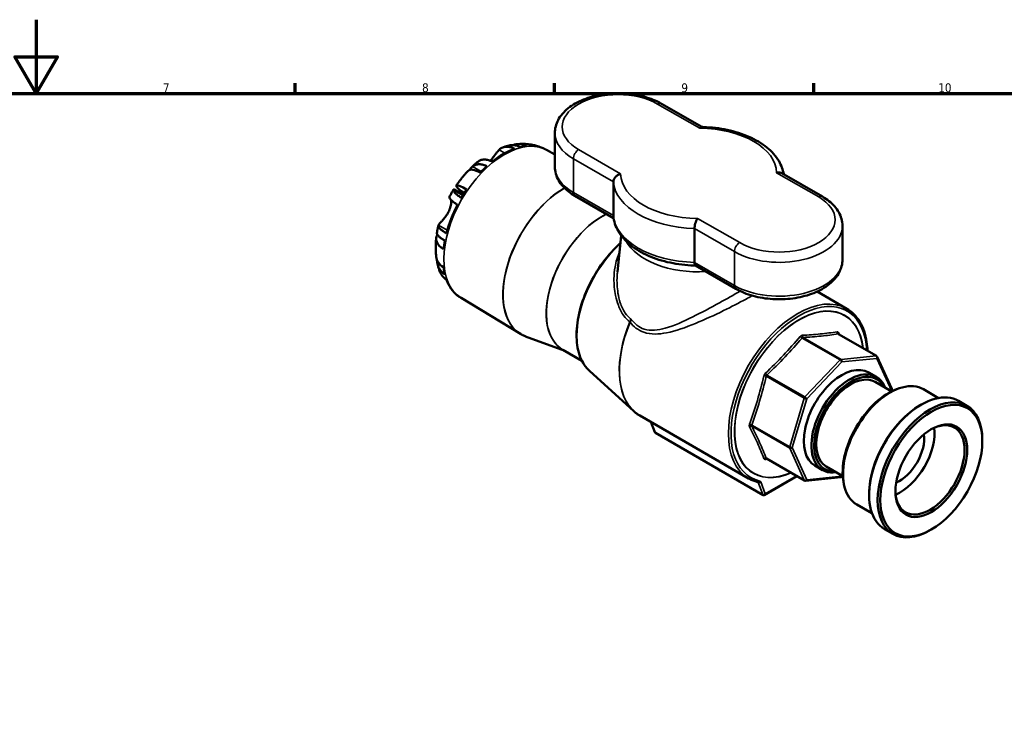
# Model space of a CAD drawing. Header units: millimetres. Extents: x -86 to 918, y -114 to 630.
# Tile 6 of 7: x 416 to 682, y 403 to 594. Entities that reach past the tile are written whole.
import ezdxf

# ---------------------------------------------------------------- set-up
doc = ezdxf.new("R2010")
doc.units = ezdxf.units.MM
for name, color, linetype, lineweight in [('Border (ANSI)', 7, 'Continuous', 70), ('Visible (ANSI)', 7, 'Continuous', 50), ('Visible Narrow (ANSI)', 7, 'Continuous', 35)]:
    doc.layers.add(name, color=color, linetype=linetype, lineweight=lineweight)
doc.styles.add('Note Text (ANSI)', font='tahoma.ttf')

# ---------------------------------------------------------------- blocks, each defined once
blk = doc.blocks.new('Borders Default Border')
at = {"layer": 'Border (ANSI)'}
for p, q in [((490.58, 574), (490.58, 576.8)), ((560.67, 574), (560.67, 576.8)), ((630.75, 574), (630.75, 576.8))]:
    blk.add_line(p, q, dxfattribs=at)
at = {"layer": 'Border (ANSI)', "flags": 128}
for points in [[(420.5, 594), (420.5, 574), (414.73, 584), (426.27, 584), (420.5, 574)], [(20, 20), (20, 574), (821, 574), (821, 20), (20, 20)]]:
    blk.add_lwpolyline(points, dxfattribs=at)
at = {"layer": 'Border (ANSI)', "color": 5, "true_color": 0x0000ff, "char_height": 2.4, "attachment_point": 7, "style": 'Note Text (ANSI)'}
for s, insert in [('7', (454.8, 574.4)), ('8', (524.84, 574.35)), ('9', (594.92, 574.35)), ('10', (664.35, 574.35))]:
    blk.add_mtext(s, dxfattribs=dict(at, insert=insert))

msp = doc.modelspace()

# ---------------------------------------------------------------- linework, layer by layer
at = {"layer": 'Visible (ANSI)'}
for p, q in [((600.4246, 564.994), (589.5165, 571.2918)), ((560.7392, 563.3952), (560.7392, 554.2505)), ((558.4941, 558.7768), (560.7392, 557.5438)), ((633.046, 546.1601), (622.0862, 552.4877)), ((576.5464, 550.1795), (576.5464, 541.0348)), ((533.4898, 548.0915), (535.9603, 546.6652)), ((535.043, 547.9292), (536.3012, 547.2028)), ((566.1619, 546.3539), (576.6233, 540.314)), ((638.4687, 538.2635), (638.4687, 529.1187)), ((578.6993, 535.5886), (577.6548, 525.8591)), ((598.4784, 528.3723), (598.4784, 537.5171)), ((598.7316, 527.5497), (609.6914, 521.2221)), ((639.6167, 515.8697), (631.6205, 520.4863)), ((535.3968, 518.771), (551.4079, 509.0649)), ((563.4072, 504.4841), (552.8302, 508.3804)), ((647.6642, 503.0734), (637.3866, 509.0072)), ((568.0391, 501.8098), (562.8993, 504.7773)), ((647.8698, 502.8465), (651.7927, 494.1754)), ((570.1111, 499.0222), (582.0872, 488.1328)), ((647.6329, 497.4343), (645.5681, 498.6264)), ((651.7742, 493.5167), (647.3254, 496.0853)), ((651.8165, 493.8268), (651.7316, 493.5413)), ((653.3537, 494.1821), (653.8599, 494.3566)), ((664.4516, 491.7163), (660.3465, 494.0864)), ((659.457, 489.737), (659.8105, 489.9411)), ((672.1263, 489.5947), (669.8105, 490.9317)), ((613.1167, 469.9703), (583.693, 486.9582)), ((587.7501, 482.4497), (586.6766, 485.2356)), ((616.9976, 465.4653), (587.8964, 482.2669)), ((676.2685, 480.0309), (676.2685, 480.4392)), ((628.2223, 469.3991), (617.9448, 475.3329)), ((633.0903, 472.2459), (631.0255, 473.438)), ((638.5537, 470.6182), (634.1049, 473.1867)), ((617.3201, 465.4824), (626.1632, 470.588)), ((637.9926, 470.2728), (628.5216, 469.3346)), ((638.5111, 470.6427), (638.3063, 470.4265)), ((638.7672, 468.9175), (638.8692, 468.3919)), ((645.6684, 465.8545), (645.6684, 465.4463)), ((646.4516, 460.5394), (642.3465, 462.9095)), ((652.1263, 454.9537), (649.8105, 456.2907)), ((662.4799, 456.1484), (662.1263, 455.9443))]:
    msp.add_line(p, q, dxfattribs=at)
for centre, start, end in [((647.4142, 502.6404), 24.34287, 60), ((651.3372, 493.9693), 343.449476, 24.34287), ((628.4723, 469.8322), 240, 275.65713), ((637.9433, 470.7703), 275.65713, 316.550524)]:
    msp.add_arc(centre, 0.5, start, end, dxfattribs=at)
for centre, major_axis, ratio, start_param, end_param in [((546.8113, 538.8513), (-11.5413, -19.9901), 0.57735027, 3.74225371, 4.11172792), ((551.2858, 552.4304), (-0.7837, 7.9113), 0.75434448, 5.85384259, 6.46796822), ((546.8113, 538.8513), (-11.5413, -19.9901), 0.57735027, 3.53429174, 3.64784755), ((553.7077, 552.2141), (2.3449, 7.5963), 0.80951134, 6.1673643, 6.28318531), ((546.8113, 538.8513), (11.5413, 19.9901), 0.57735027, 0.04726315, 0.13089969), ((543.0865, 547.6966), (-5.7715, 5.4673), 0.31245971, 5.43236871, 6.28318531), ((546.8113, 538.8513), (-11.5413, -19.9901), 0.57735027, 4.20613408, 4.3196899), ((540.6645, 544.6836), (-6.5638, 4.4854), 0.10657419, 5.39864088, 6.90272106), ((541.5646, 541.8805), (-7.5751, -13.1205), 0.57735027, 4.58148929, 4.62373176), ((546.8113, 538.8513), (-11.5413, -19.9901), 0.57735027, 4.58148929, 4.6950451), ((546.8113, 538.8513), (-11.5413, -19.9901), 0.57735027, 4.78945126, 5.15892547), ((536.5649, 534.1174), (-7.9049, 0.8456), 0.49705163, 6.03908264, 7.05928422), ((546.8113, 538.8513), (-11.5413, -19.9901), 0.57735027, 5.25333163, 5.36688745), ((536.5649, 530.8882), (-7.8914, -0.9631), 0.64777029, 0, 0.64408271), ((546.8113, 538.8513), (-11.5413, -19.9901), 0.57735027, 5.62868684, 5.74224265), ((546.8113, 538.8513), (-11.5413, -19.9901), 0.57735027, 5.83664881, 6.20612302), ((638.2968, 486.0322), (-7.2713, -12.5942), 0.57735027, 3.14159265, 6.28318531), ((640.3616, 484.8401), (7.2713, 12.5942), 0.57735027, 5.85348564, 9.85447763), ((640.7151, 484.636), (-7.0213, -12.1612), 0.57735027, 2.7977317, 6.62704626), ((640.7151, 484.636), (-6.6103, -11.4493), 0.57735027, 3.14159265, 6.28318531), ((651.3465, 478.498), (-9, -15.5885), 0.57735027, 3.14159265, 6.28318531), ((650.9081, 478.7511), (-8.7573, -15.1681), 0.57735027, 3.72820758, 5.69657038), ((659.8105, 473.6112), (-10, -17.3205), 0.57735027, 3.14159265, 6.28318531), ((659.457, 473.8153), (-9.75, -16.8875), 0.57735027, 3.92699082, 5.49778714), ((662.1263, 472.2742), (10, 17.3205), 0.57735027, 5.49778714, 10.21017612), ((662.1263, 472.2742), (6.6103, 11.4493), 0.57735027, 2.37493011, 7.04984785), ((588.144, 482.8181), (-0.2022, -0.5721), 0.66653171, 5.62113306, 6.15983939), ((654.0158, 476.9568), (-6.6103, -11.4493), 0.57735027, 0.66046, 2.48113265), ((654.0158, 476.9568), (-4.6272, -8.0145), 0.57735027, 0.62748674, 2.51410592), ((617.2451, 466.0165), (-0.2022, -0.5721), 0.66653171, 6.15983939, 7.73063572)]:
    msp.add_ellipse(centre, major_axis=major_axis, ratio=ratio, start_param=start_param, end_param=end_param, dxfattribs=at)
for major_axis in [(-9.75, -16.8875), (6.8603, 11.8823)]:
    msp.add_ellipse((662.4799, 472.0701), major_axis=major_axis, ratio=0.57735027, dxfattribs=at)
for points, knots in [([(589.5165, 571.2918), (588.1387, 572.0873), (586.5694, 572.7234), (583.2045, 573.6521), (581.4097, 573.9451), (577.7749, 574.1718), (575.936, 574.108), (572.3743, 573.6303), (570.6522, 573.2163), (567.4763, 572.0547), (566.0244, 571.3051), (563.566, 569.5011), (562.551, 568.4467), (561.2059, 566.1844), (560.8188, 565.0011), (560.7429, 563.6603), (560.7392, 563.5277), (560.7392, 563.3952)], [0, 0, 0, 0, 0.33944761, 0.33944761, 0.677774, 0.677774, 1.01364361, 1.01364361, 1.35009208, 1.35009208, 1.6895537, 1.6895537, 2.02551816, 2.02551816, 2.32356034, 2.32356034, 2.35619449, 2.35619449, 2.35619449, 2.35619449]), ([(599.8753, 564.6348), (599.8762, 564.636), (599.8771, 564.6372), (599.9405, 564.7236), (600.0033, 564.795), (600.1264, 564.9066), (600.1865, 564.9468), (600.2861, 564.9877), (600.3266, 564.996), (600.3651, 564.9953)], [-0.000685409, -0.000685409, -0.000685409, -0.000685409, 0, 0, 0.048290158, 0.048290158, 0.096196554, 0.096196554, 0.131054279, 0.131054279, 0.131054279, 0.131054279]), ([(622.5846, 552.1999), (622.3982, 553.4213), (621.9618, 554.6095), (620.508, 557.1062), (619.3739, 558.3689), (616.6183, 560.5886), (614.9945, 561.5479), (611.3903, 563.1343), (609.4092, 563.7607), (605.2418, 564.6492), (603.0559, 564.911), (600.6904, 564.9878), (600.5278, 564.992), (600.3651, 564.9952)], [5.58569669, 5.58569669, 5.58569669, 5.58569669, 5.82209715, 5.82209715, 6.11967137, 6.11967137, 6.41724559, 6.41724559, 6.7148198, 6.7148198, 7.01239402, 7.01239402, 7.03435344, 7.03435344, 7.03435344, 7.03435344]), ([(545.6494, 558.8162), (545.8299, 559.0032), (546.0294, 559.1579), (546.4742, 559.4203), (546.7653, 559.536), (547.3929, 559.6632), (547.7295, 559.6748), (548.3677, 559.6142), (548.7278, 559.5374), (549.334, 559.328), (549.5754, 559.2253), (549.8095, 559.1085)], [4.135474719, 4.135474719, 4.135474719, 4.135474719, 4.256476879, 4.256476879, 4.403847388, 4.403847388, 4.551217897, 4.551217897, 4.69730421, 4.69730421, 4.791821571, 4.791821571, 4.791821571, 4.791821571]), ([(546.7208, 559.5024), (546.8411, 559.5438), (546.962, 559.584), (547.2051, 559.6619), (547.3273, 559.6996), (547.5729, 559.7726), (547.6964, 559.8078), (547.9446, 559.8756), (548.0694, 559.9082), (548.3201, 559.9707), (548.4462, 560.0005), (548.5728, 560.029)], [4.9117238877, 4.9117238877, 4.9117238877, 4.9117238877, 4.9311439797, 4.9311439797, 4.9505640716, 4.9505640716, 4.9699841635, 4.9699841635, 4.9894042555, 4.9894042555, 5.0088243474, 5.0088243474, 5.0088243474, 5.0088243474]), ([(551.3085, 559.5651), (551.078, 559.6797), (550.8404, 559.7803), (550.2418, 559.9854), (549.8857, 560.0599), (549.2512, 560.1166), (548.9152, 560.1023), (548.5925, 560.0333), (548.5826, 560.0312), (548.5728, 560.029)], [0.051561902, 0.051561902, 0.051561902, 0.051561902, 0.144643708, 0.144643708, 0.289287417, 0.289287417, 0.436872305, 0.436872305, 0.441519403, 0.441519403, 0.441519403, 0.441519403]), ([(550.5021, 560.3417), (550.8598, 560.3771), (551.2216, 560.4003), (551.9521, 560.4197), (552.3207, 560.416), (553.0627, 560.3792), (553.4361, 560.3461), (554.1847, 560.2486), (554.56, 560.1841), (555.3087, 560.0222), (555.6821, 559.9248), (556.0526, 559.8104)], [5.105088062, 5.105088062, 5.105088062, 5.105088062, 5.15744794, 5.15744794, 5.209807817, 5.209807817, 5.262167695, 5.262167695, 5.314527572, 5.314527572, 5.36688745, 5.36688745, 5.36688745, 5.36688745]), ([(557.7945, 559.1339), (557.8418, 559.1116), (557.889, 559.0889), (557.9831, 559.043), (558.03, 559.0198), (558.1236, 558.9727), (558.1702, 558.9489), (558.2632, 558.9007), (558.3096, 558.8763), (558.4021, 558.827), (558.4482, 558.802), (558.4941, 558.7768)], [5.4505239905, 5.4505239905, 5.4505239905, 5.4505239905, 5.4575080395, 5.4575080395, 5.4644920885, 5.4644920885, 5.4714761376, 5.4714761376, 5.4784601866, 5.4784601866, 5.4854442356, 5.4854442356, 5.4854442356, 5.4854442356]), ([(543.3363, 555.8604), (543.4628, 556.0131), (543.5871, 556.1696), (543.95, 556.6389), (544.1775, 556.9487), (544.5545, 557.4602), (544.7053, 557.6643), (545.0032, 558.0566), (545.1477, 558.2408), (545.4132, 558.5603), (545.5342, 558.6968), (545.6494, 558.8162)], [-0.975359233, -0.975359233, -0.975359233, -0.975359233, -0.926020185, -0.926020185, -0.829145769, -0.829145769, -0.759065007, -0.759065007, -0.685066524, -0.685066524, -0.616196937, -0.616196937, -0.616196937, -0.616196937]), ([(537.8128, 553.4229), (537.8245, 553.462), (537.8384, 553.5012), (537.966, 553.8101), (538.1806, 554.0723), (538.4715, 554.3055)], [-0.220138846, -0.220138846, -0.220138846, -0.220138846, -0.192276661, -0.192276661, 0, 0, 0, 0]), ([(538.2855, 554.1424), (538.389, 554.2421), (538.4932, 554.3408), (538.7029, 554.5367), (538.8085, 554.6338), (539.0209, 554.8263), (539.1278, 554.9217), (539.3429, 555.1107), (539.4511, 555.2043), (539.6689, 555.3897), (539.7785, 555.4815), (539.8887, 555.5724)], [4.390594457, 4.390594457, 4.390594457, 4.390594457, 4.412811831, 4.412811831, 4.435029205, 4.435029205, 4.457246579, 4.457246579, 4.479463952, 4.479463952, 4.501681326, 4.501681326, 4.501681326, 4.501681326]), ([(538.4715, 554.3055), (538.5667, 554.3818), (538.6645, 554.4497), (539.0054, 554.6564), (539.2951, 554.7757), (539.9208, 554.9094), (540.2568, 554.9237), (540.8913, 554.8669), (541.2474, 554.7925), (541.846, 554.5874), (542.0836, 554.4868), (542.3141, 554.3722)], [4.451738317, 4.451738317, 4.451738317, 4.451738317, 4.511258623, 4.511258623, 4.658843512, 4.658843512, 4.8064284, 4.8064284, 4.951072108, 4.951072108, 5.044153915, 5.044153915, 5.044153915, 5.044153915]), ([(543.8132, 555.6465), (543.5792, 555.7633), (543.3377, 555.866), (542.7316, 556.0754), (542.3714, 556.1523), (541.7332, 556.2128), (541.3967, 556.2013), (540.769, 556.074), (540.4779, 555.9584), (540.1172, 555.7456), (540.0011, 555.6646), (539.8889, 555.5722)], [0.051568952, 0.051568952, 0.051568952, 0.051568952, 0.146086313, 0.146086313, 0.292172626, 0.292172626, 0.439543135, 0.439543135, 0.586913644, 0.586913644, 0.657176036, 0.657176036, 0.657176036, 0.657176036]), ([(560.7392, 554.2505), (560.7392, 553.6126), (560.8269, 552.9752), (561.1658, 551.7399), (561.4163, 551.1424), (562.0543, 550.0087), (562.4415, 549.4722), (563.3294, 548.4662), (563.8301, 547.9964), (564.9275, 547.1243), (565.5243, 546.722), (566.1619, 546.3539)], [2.35619449, 2.35619449, 2.35619449, 2.35619449, 2.513274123, 2.513274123, 2.670353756, 2.670353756, 2.827433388, 2.827433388, 2.984513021, 2.984513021, 3.141592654, 3.141592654, 3.141592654, 3.141592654]), ([(534.1007, 549.169), (534.2948, 549.453), (534.493, 549.7338), (534.8978, 550.2887), (535.1042, 550.5627), (535.5252, 551.1037), (535.7397, 551.3705), (536.1765, 551.8965), (536.3988, 552.1557), (536.8511, 552.666), (537.0811, 552.9171), (537.3149, 553.1639)], [4.057890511, 4.057890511, 4.057890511, 4.057890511, 4.110250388, 4.110250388, 4.162610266, 4.162610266, 4.214970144, 4.214970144, 4.267330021, 4.267330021, 4.319689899, 4.319689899, 4.319689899, 4.319689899]), ([(578.5207, 552.3057), (578.5186, 552.3051), (578.5165, 552.3046), (578.3661, 552.2676), (578.2182, 552.2174), (577.9298, 552.0914), (577.7898, 552.0161), (577.4292, 551.7819), (577.223, 551.6029), (576.8899, 551.2115), (576.7615, 551.0056), (576.5901, 550.5865), (576.5464, 550.3787), (576.5464, 550.1795)], [-0.65422658, -0.65422658, -0.65422658, -0.65422658, -0.653541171, -0.653541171, -0.605251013, -0.605251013, -0.557344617, -0.557344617, -0.476023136, -0.476023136, -0.400145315, -0.400145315, -0.326770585, -0.326770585, -0.326770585, -0.326770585]), ([(620.6872, 552.619), (620.6893, 552.6195), (620.6914, 552.62), (620.8418, 552.6563), (620.9897, 552.6785), (621.2781, 552.6947), (621.4181, 552.6888), (621.7483, 552.6388), (621.9293, 552.5783), (622.0862, 552.4877)], [-0.65422658, -0.65422658, -0.65422658, -0.65422658, -0.653541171, -0.653541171, -0.605251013, -0.605251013, -0.557344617, -0.557344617, -0.486901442, -0.486901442, -0.486901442, -0.486901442]), ([(532.2762, 546.1773), (532.2383, 546.0927), (532.2354, 545.9955), (532.2908, 545.7735), (532.3691, 545.6244), (532.6296, 545.2949), (532.8117, 545.1143), (533.219, 544.7665), (533.4808, 544.5674), (533.9816, 544.2268), (534.1955, 544.0899), (534.4158, 543.956)], [4.135474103, 4.135474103, 4.135474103, 4.135474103, 4.256476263, 4.256476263, 4.403846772, 4.403846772, 4.551217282, 4.551217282, 4.697303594, 4.697303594, 4.791820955, 4.791820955, 4.791820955, 4.791820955]), ([(532.288, 546.2011), (532.3567, 546.3278), (532.4263, 546.4541), (532.5672, 546.7058), (532.6384, 546.8313), (532.7823, 547.0812), (532.8551, 547.2057), (533.0023, 547.4538), (533.0766, 547.5773), (533.2269, 547.8235), (533.3027, 547.9461), (533.3794, 548.0682)], [3.881562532, 3.881562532, 3.881562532, 3.881562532, 3.903479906, 3.903479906, 3.925397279, 3.925397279, 3.947314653, 3.947314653, 3.969232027, 3.969232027, 3.9911494, 3.9911494, 3.9911494, 3.9911494]), ([(535.4719, 545.8604), (535.2553, 545.9923), (535.0451, 546.127), (534.5519, 546.4632), (534.2941, 546.66), (533.8918, 547.0056), (533.7121, 547.1856), (533.4576, 547.5137), (533.3828, 547.6618), (533.3445, 547.8316), (533.34, 547.8797), (533.3432, 547.9259)], [0.051561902, 0.051561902, 0.051561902, 0.051561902, 0.144643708, 0.144643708, 0.289287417, 0.289287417, 0.436872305, 0.436872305, 0.584457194, 0.584457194, 0.6439775, 0.6439775, 0.6439775, 0.6439775]), ([(533.3432, 547.9259), (533.3448, 547.948), (533.3473, 547.9684), (533.3693, 548.0846), (533.414, 548.1269), (533.4816, 548.096), (533.4856, 548.0939), (533.4898, 548.0915)], [-0.62506712, -0.62506712, -0.62506712, -0.62506712, -0.594902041, -0.594902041, -0.434530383, -0.434530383, -0.424499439, -0.424499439, -0.424499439, -0.424499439]), ([(638.4687, 538.2635), (638.4687, 538.9013), (638.381, 539.5388), (638.0421, 540.774), (637.7916, 541.3715), (637.1536, 542.5052), (636.7664, 543.0417), (635.8785, 544.0477), (635.3778, 544.5175), (634.2804, 545.3896), (633.6836, 545.7919), (633.046, 546.1601)], [5.497787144, 5.497787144, 5.497787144, 5.497787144, 5.654866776, 5.654866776, 5.811946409, 5.811946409, 5.969026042, 5.969026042, 6.126105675, 6.126105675, 6.283185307, 6.283185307, 6.283185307, 6.283185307]), ([(532.287, 542.7092), (532.3046, 542.7545), (532.3216, 542.7999), (532.5056, 543.306), (532.6139, 543.765), (532.7188, 544.5746), (532.727, 544.9244), (532.7088, 545.2243)], [-1.461665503, -1.461665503, -1.461665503, -1.461665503, -1.446034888, -1.446034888, -1.287721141, -1.287721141, -1.147653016, -1.147653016, -1.147653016, -1.147653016]), ([(529.2781, 538.4501), (529.2919, 538.4809), (529.3113, 538.5152), (529.4012, 538.6534), (529.505, 538.7814), (529.7637, 539.0775), (529.9036, 539.2317), (530.2542, 539.622), (530.4685, 539.8627), (530.999, 540.5008), (531.3141, 540.9122), (531.8698, 541.7894), (532.1066, 542.2443), (532.287, 542.7092)], [-2.194803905, -2.194803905, -2.194803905, -2.194803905, -2.145917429, -2.145917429, -2.017856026, -2.017856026, -1.913536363, -1.913536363, -1.789715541, -1.789715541, -1.622004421, -1.622004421, -1.461665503, -1.461665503, -1.461665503, -1.461665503]), ([(576.551, 540.9238), (576.672, 539.4911), (577.1394, 538.0878), (578.6999, 535.4077), (579.834, 534.145), (582.5896, 531.9254), (584.2133, 530.966), (587.8176, 529.3797), (589.7987, 528.7532), (593.9661, 527.8647), (596.152, 527.603), (598.4976, 527.5268), (598.6404, 527.5229), (598.7833, 527.5199)], [2.4048897, 2.4048897, 2.4048897, 2.4048897, 2.6805045, 2.6805045, 2.97807871, 2.97807871, 3.27565293, 3.27565293, 3.57322715, 3.57322715, 3.87080137, 3.87080137, 3.89008218, 3.89008218, 3.89008218, 3.89008218]), ([(599.3326, 540.2899), (599.3317, 540.2887), (599.3308, 540.2875), (599.2673, 540.2002), (599.2046, 540.1008), (599.0815, 539.8795), (599.0214, 539.758), (598.8658, 539.4055), (598.776, 539.1593), (598.6302, 538.6597), (598.5736, 538.4124), (598.4978, 537.9381), (598.4784, 537.7163), (598.4784, 537.5171)], [-0.000685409, -0.000685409, -0.000685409, -0.000685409, 0, 0, 0.048290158, 0.048290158, 0.096196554, 0.096196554, 0.177518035, 0.177518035, 0.253395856, 0.253395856, 0.326770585, 0.326770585, 0.326770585, 0.326770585]), ([(528.8504, 536.3724), (528.8724, 536.5073), (528.8954, 536.6421), (528.9435, 536.9114), (528.9686, 537.0459), (529.0208, 537.3148), (529.0479, 537.4491), (529.1041, 537.7174), (529.1332, 537.8514), (529.1934, 538.1192), (529.2244, 538.2529), (529.2565, 538.3865)], [3.346332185, 3.346332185, 3.346332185, 3.346332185, 3.367589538, 3.367589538, 3.388846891, 3.388846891, 3.410104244, 3.410104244, 3.431361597, 3.431361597, 3.45261895, 3.45261895, 3.45261895, 3.45261895]), ([(531.4176, 536.2287), (531.1974, 536.3626), (530.9835, 536.4996), (530.4827, 536.8401), (530.2209, 537.0393), (529.8136, 537.3871), (529.6315, 537.5676), (529.371, 537.8972), (529.2927, 538.0463), (529.2373, 538.2683), (529.2402, 538.3654), (529.2781, 538.4501)], [0.051568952, 0.051568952, 0.051568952, 0.051568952, 0.146086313, 0.146086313, 0.292172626, 0.292172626, 0.439543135, 0.439543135, 0.586913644, 0.586913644, 0.707915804, 0.707915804, 0.707915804, 0.707915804]), ([(528.6735, 529.925), (528.6323, 530.262), (528.6001, 530.599), (528.5523, 531.2726), (528.5367, 531.6092), (528.5213, 532.2819), (528.5214, 532.618), (528.5364, 533.2895), (528.5513, 533.6248), (528.5953, 534.2946), (528.6243, 534.6291), (528.66, 534.963)], [3.01069296, 3.01069296, 3.01069296, 3.01069296, 3.063052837, 3.063052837, 3.115412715, 3.115412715, 3.167772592, 3.167772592, 3.22013247, 3.22013247, 3.272492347, 3.272492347, 3.272492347, 3.272492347]), ([(528.846, 536.335), (528.8428, 536.2888), (528.8473, 536.2407), (528.8856, 536.0709), (528.9604, 535.9229), (529.2149, 535.5948), (529.3946, 535.4147), (529.7969, 535.0692), (530.0547, 534.8723), (530.5479, 534.5362), (530.7581, 534.4014), (530.9747, 534.2695)], [4.451867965, 4.451867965, 4.451867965, 4.451867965, 4.511388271, 4.511388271, 4.658973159, 4.658973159, 4.806558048, 4.806558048, 4.951201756, 4.951201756, 5.044283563, 5.044283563, 5.044283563, 5.044283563]), ([(570.1111, 499.0222), (569.0413, 499.9949), (568.1954, 501.2755), (566.9971, 504.3551), (566.6616, 506.1713), (566.5501, 510.1477), (566.7811, 512.3118), (567.7856, 516.7532), (568.5584, 519.0297), (570.5644, 523.4663), (571.7965, 525.6259), (574.597, 529.615), (576.1649, 531.4439), (578.0437, 533.2238), (578.2655, 533.428), (578.4888, 533.6274)], [2.48120182, 2.48120182, 2.48120182, 2.48120182, 2.78997005, 2.78997005, 3.10973728, 3.10973728, 3.43337127, 3.43337127, 3.75668624, 3.75668624, 4.0794796, 4.0794796, 4.40225769, 4.40225769, 4.44512116, 4.44512116, 4.44512116, 4.44512116]), ([(530.9747, 525.1466), (530.7581, 525.297), (530.5479, 525.4684), (530.0547, 525.945), (529.7969, 526.273), (529.3946, 526.9281), (529.2149, 527.3165), (528.9604, 528.1395), (528.8856, 528.5742), (528.8537, 529.0512), (528.8503, 529.1211), (528.848, 529.1921)], [0.051561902, 0.051561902, 0.051561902, 0.051561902, 0.144643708, 0.144643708, 0.289287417, 0.289287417, 0.436872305, 0.436872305, 0.584457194, 0.584457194, 0.609217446, 0.609217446, 0.609217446, 0.609217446]), ([(529.5577, 526.1203), (529.51, 526.2542), (529.4642, 526.3884), (529.3762, 526.6571), (529.3341, 526.7917), (529.2535, 527.0612), (529.2149, 527.1961), (529.1413, 527.4662), (529.1063, 527.6014), (529.0395, 527.8719), (529.0079, 528.0073), (528.9778, 528.1427)], [2.812867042, 2.812867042, 2.812867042, 2.812867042, 2.833957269, 2.833957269, 2.855047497, 2.855047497, 2.876137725, 2.876137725, 2.897227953, 2.897227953, 2.918318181, 2.918318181, 2.918318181, 2.918318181]), ([(598.7316, 527.5497), (598.721, 527.5558), (598.7107, 527.5629), (598.6302, 527.6262), (598.5736, 527.7254), (598.4978, 528.0018), (598.4784, 528.1731), (598.4784, 528.3723)], [-0.486901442, -0.486901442, -0.486901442, -0.486901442, -0.476023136, -0.476023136, -0.400145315, -0.400145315, -0.326770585, -0.326770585, -0.326770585, -0.326770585]), ([(609.6914, 521.2221), (611.0692, 520.4266), (612.6385, 519.7906), (616.0034, 518.8618), (617.7982, 518.5688), (621.433, 518.3421), (623.2718, 518.4059), (626.8336, 518.8836), (628.5557, 519.2976), (631.7316, 520.4592), (633.1834, 521.2088), (635.6419, 523.0128), (636.6569, 524.0672), (638.002, 526.3295), (638.3891, 527.5128), (638.4649, 528.8537), (638.4687, 528.9862), (638.4687, 529.1187)], [3.14159265, 3.14159265, 3.14159265, 3.14159265, 3.48104027, 3.48104027, 3.81936665, 3.81936665, 4.15523626, 4.15523626, 4.49168473, 4.49168473, 4.83114635, 4.83114635, 5.16711082, 5.16711082, 5.46515299, 5.46515299, 5.49778714, 5.49778714, 5.49778714, 5.49778714]), ([(529.5578, 526.1203), (529.6819, 525.7731), (529.8417, 525.4465), (530.2209, 524.836), (530.4827, 524.5058), (530.9835, 524.0247), (531.1974, 523.8511), (531.4176, 523.6988)], [4.424063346, 4.424063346, 4.424063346, 4.424063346, 4.551186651, 4.551186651, 4.697272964, 4.697272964, 4.791790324, 4.791790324, 4.791790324, 4.791790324]), ([(534.4158, 519.4335), (534.1955, 519.5858), (533.9816, 519.7594), (533.6373, 520.0902), (533.4998, 520.2409), (533.374, 520.3957)], [0.051568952, 0.051568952, 0.051568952, 0.051568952, 0.146086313, 0.146086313, 0.216968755, 0.216968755, 0.216968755, 0.216968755]), ([(535.3968, 518.771), (535.314, 518.8212), (535.2318, 518.8723), (535.0686, 518.9763), (534.9876, 519.0292), (534.8269, 519.1367), (534.7472, 519.1913), (534.5891, 519.3023), (534.5106, 519.3586), (534.3552, 519.4729), (534.2782, 519.5309), (534.2018, 519.5897)], [2.3685373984, 2.3685373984, 2.3685373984, 2.3685373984, 2.3814346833, 2.3814346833, 2.3943319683, 2.3943319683, 2.4072292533, 2.4072292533, 2.4201265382, 2.4201265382, 2.4330238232, 2.4330238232, 2.4330238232, 2.4330238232]), ([(639.6167, 515.8697), (641.0306, 515.0534), (642.2214, 513.8561), (644.0575, 510.8131), (644.6906, 508.9536), (645.1264, 506.1011), (645.2012, 505.3016), (645.2334, 504.4769)], [5.497787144, 5.497787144, 5.497787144, 5.497787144, 5.806260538, 5.806260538, 6.122476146, 6.122476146, 6.239211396, 6.239211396, 6.239211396, 6.239211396]), ([(552.8302, 508.3804), (552.7308, 508.4171), (552.6322, 508.4555), (552.4368, 508.536), (552.3401, 508.5781), (552.1484, 508.6659), (552.0535, 508.7115), (551.8656, 508.8064), (551.7727, 508.8557), (551.5887, 508.9577), (551.4978, 509.0104), (551.4079, 509.0649)], [2.257032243, 2.257032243, 2.257032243, 2.257032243, 2.279333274, 2.279333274, 2.301634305, 2.301634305, 2.323935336, 2.323935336, 2.346236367, 2.346236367, 2.368537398, 2.368537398, 2.368537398, 2.368537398]), ([(637.3866, 509.0072), (637.3801, 509.011), (637.3743, 509.0149), (637.3646, 509.0224), (637.3607, 509.0259), (637.3548, 509.0318), (637.3528, 509.0341), (637.3507, 509.0368), (637.3503, 509.0374), (637.3503, 509.0374)], [0.0392954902, 0.0392954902, 0.0392954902, 0.0392954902, 0.0471549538, 0.0471549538, 0.0550144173, 0.0550144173, 0.0628738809, 0.0628738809, 0.0690825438, 0.0690825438, 0.0690825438, 0.0690825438]), ([(583.693, 486.9582), (583.5784, 487.0243), (583.4652, 487.093), (583.2418, 487.2352), (583.1317, 487.3087), (582.9143, 487.4606), (582.8071, 487.539), (582.596, 487.7006), (582.492, 487.7837), (582.2871, 487.9547), (582.1863, 488.0426), (582.0872, 488.1328)], [2.35619449, 2.35619449, 2.35619449, 2.35619449, 2.381195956, 2.381195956, 2.406197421, 2.406197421, 2.431198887, 2.431198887, 2.456200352, 2.456200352, 2.481201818, 2.481201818, 2.481201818, 2.481201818]), ([(617.9004, 475.3493), (617.9005, 475.3493), (617.9012, 475.3492), (617.9045, 475.3487), (617.9076, 475.3482), (617.9156, 475.346), (617.9206, 475.3444), (617.9319, 475.3397), (617.9382, 475.3367), (617.9448, 475.3329)], [0.0095101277, 0.0095101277, 0.0095101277, 0.0095101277, 0.0157181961, 0.0157181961, 0.0235772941, 0.0235772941, 0.0314363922, 0.0314363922, 0.0392954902, 0.0392954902, 0.0392954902, 0.0392954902]), ([(615.6389, 468.9714), (615.4596, 469.0142), (615.2824, 469.0619), (614.9321, 469.1667), (614.7591, 469.2239), (614.4177, 469.3477), (614.2492, 469.4144), (613.9171, 469.5572), (613.7535, 469.6333), (613.4312, 469.7949), (613.2727, 469.8803), (613.1167, 469.9703)], [2.186090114, 2.186090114, 2.186090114, 2.186090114, 2.220110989, 2.220110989, 2.254131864, 2.254131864, 2.28815274, 2.28815274, 2.322173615, 2.322173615, 2.35619449, 2.35619449, 2.35619449, 2.35619449])]:
    msp.add_open_spline(points, degree=3, knots=knots, dxfattribs=at)
for points in [[(532.288, 546.2011), (532.2839, 546.1937), (532.28, 546.1858), (532.2762, 546.1773)], [(576.5464, 541.0348), (576.5464, 540.9973), (576.5479, 540.9603), (576.551, 540.9238)], [(528.8504, 536.3724), (528.8484, 536.3597), (528.8469, 536.3472), (528.846, 536.335)]]:
    msp.add_open_spline(points, degree=3, dxfattribs=at)
at = {"layer": 'Visible Narrow (ANSI)'}
for p, q in [((588.5165, 571.1928), (599.8753, 564.6348)), ((545.6494, 558.8162), (547.2033, 557.9191)), ((565.7477, 556.4142), (576.5464, 550.1795)), ((565.7477, 556.4142), (565.7477, 547.2694)), ((578.5207, 552.3057), (567.1619, 558.8637)), ((538.4715, 554.3055), (540.8363, 552.9402)), ((620.6872, 552.619), (632.046, 546.061)), ((533.3432, 547.9259), (535.8461, 546.4808)), ((576.5464, 541.0348), (565.7477, 547.2694)), ((610.6914, 533.7319), (599.3326, 540.2899)), ((529.2781, 538.4501), (531.6508, 537.0802)), ((598.4784, 537.5171), (609.2772, 531.2824)), ((609.2772, 531.2824), (609.2772, 522.1377)), ((609.2772, 522.1377), (598.4784, 528.3723)), ((637.281, 509.0243), (647.5495, 503.0957)), ((627.5394, 507.9299), (637.808, 502.0013)), ((638.0786, 502.1576), (627.81, 508.0861)), ((647.5495, 503.0957), (638.0786, 502.1576)), ((637.808, 502.0013), (628.337, 492.0034)), ((628.8259, 491.5002), (638.2968, 501.4981)), ((638.2968, 501.4981), (647.7678, 502.4363)), ((647.7678, 502.4363), (651.6907, 493.7652)), ((628.337, 492.0034), (618.0685, 497.9319)), ((617.8772, 497.6005), (628.1457, 491.672)), ((651.6907, 493.7652), (651.64, 493.5942)), ((628.1457, 491.672), (624.2227, 478.471)), ((624.9029, 478.2992), (628.8259, 491.5002)), ((587.8964, 482.2669), (586.7742, 485.1792)), ((624.2227, 478.471), (613.9542, 484.3995)), ((613.9542, 484.087), (624.2227, 478.1585)), ((624.2227, 478.1585), (628.1457, 469.4873)), ((628.8259, 469.628), (624.9029, 478.2992)), ((628.1457, 469.4873), (617.8772, 475.4159)), ((615.4518, 469.018), (615.6792, 468.8868)), ((615.6792, 468.8868), (616.9976, 465.4653)), ((617.5987, 465.8124), (616.3649, 469.0141)), ((626.0168, 470.6725), (617.5987, 465.8124)), ((638.2968, 470.5662), (628.8259, 469.628)), ((638.4195, 470.6957), (638.2968, 470.5662))]:
    msp.add_line(p, q, dxfattribs=at)
for centre, major_axis, ratio, start_param, end_param in [((577.8392, 565.0282), (-15.1, 0), 0.57735027, 3.92699082, 7.06858347), ((588.5165, 569.5598), (1, 1.7321), 0.57735027, 0, 0.78539816), ((599.6039, 552.4623), (21.085, 0), 0.57735027, 0.0128707, 1.55792563), ((547.088, 538.6916), (-11.5495, -20.0044), 0.57735027, 3.15393556, 6.2708424), ((577.8392, 563.3952), (-17.1, 0), 0.57735027, 0, 0.78539816), ((567.1619, 557.2307), (1, 1.7321), 0.57735027, 0.78539816, 2.35619449), ((577.8392, 554.2505), (-17.1, 0), 0.57735027, 0, 0.78539816), ((599.6039, 552.4623), (-21.085, 0), 0.57735027, 0.0128707, 1.55792563), ((563.3568, 529.2988), (-11.7473, -20.3469), 0.57735027, 3.92750993, 6.38234755), ((563.3016, 529.3307), (-11.7497, -20.351), 0.57735027, 3.92675925, 6.2708424), ((599.6039, 550.8293), (-23.085, 0), 0.57735027, 0.04877416, 1.52202217), ((567.1619, 548.0859), (-1, -1.7321), 0.57735027, 5.49778714, 6.28318531), ((621.3687, 539.8965), (15.1, 0), 0.57735027, 3.92699082, 7.06858347), ((632.046, 544.428), (1, 1.7321), 0.57735027, 0, 0.78539816), ((573.5828, 523.3948), (-10.7349, -18.5934), 0.57735027, 3.85936452, 6.30439646), ((573.6318, 523.3665), (-10.7325, -18.5892), 0.57735027, 3.85910679, 6.28318531), ((599.6039, 541.6846), (-23.085, 0), 0.57735027, 0.04877416, 1.52202217), ((621.3687, 538.2635), (17.1, 0), 0.57735027, 3.92699082, 6.28318531), ((582.968, 517.9763), (-11.5114, -19.9384), 0.57735027, 4.20697962, 6.15817798), ((599.6039, 537.7444), (-20.6336, 0), 0.57735027, 0.30047621, 1.66816047), ((610.6914, 532.0989), (1, 1.7321), 0.57735027, 0.78539816, 2.35619449), ((621.3687, 529.1187), (17.1, 0), 0.57735027, 3.92699082, 6.28318531), ((610.6914, 522.9541), (-1, -1.7321), 0.57735027, 5.49778714, 6.28318531), ((626.3667, 492.92), (13.25, 22.9497), 0.57735027, 0, 3.14159265), ((626.7203, 492.7159), (-13, -22.5167), 0.57735027, 2.41548431, 6.45328968), ((626.7203, 492.7159), (12.3444, 21.3811), 0.57735027, 5.61909668, 10.08886659), ((626.7257, 492.7128), (-12.301, -21.3059), 0.57735027, 2.48202619, 6.94275177), ((596.943, 509.9078), (-13.25, -22.9497), 0.57735027, 4.93980346, 6.28318531), ((596.8816, 509.9433), (-13.2462, -22.9431), 0.57735027, 4.93690523, 6.15817798), ((579.5938, 512.6074), (-1.1725, -1.6202), 0.69988777, 1.86455846, 2.32968189), ((579.8471, 512.3585), (1.5584, 1.2536), 0.48653181, 5.13868299, 5.63110916), ((627.4041, 508.2289), (-0.3812, 0.3236), 0.34887805, 0.79765022, 2.20605362), ((627.9453, 508.5414), (0.0275, -0.4992), 0.71572575, 4.41091971, 5.81932311), ((637.4163, 509.4796), (-0.074, 0.4945), 0.78985138, 1.19861551, 2.60701892), ((637.7989, 509.2586), (-0.4461, -0.2258), 0.71572575, 5.33864409, 6.27239389), ((647.4142, 502.6404), (0.25, 0.433), 0.57735027, 0, 0.39269908), ((647.4142, 502.6404), (0.0493, -0.4976), 0.75434448, 1.07473747, 2.64553379), ((637.9433, 501.7023), (-0.25, -0.433), 0.57735027, 3.53429174, 4.3196899), ((637.9433, 501.7023), (0.363, -0.3439), 0.31245971, 0.65326358, 2.22405991), ((637.9433, 501.7023), (-0.0493, 0.4976), 0.75434448, 4.21633012, 5.78712645), ((647.4142, 502.6404), (0.4555, 0.2061), 0.75434448, 5.20844784, 6.28318531), ((617.5505, 497.5682), (-0.4862, 0.1168), 0.27475242, 4.04354239, 5.4519458), ((617.9332, 498.231), (0.3442, -0.3626), 0.27475242, 3.97283216, 5.38123557), ((651.3372, 493.9693), (0.4555, 0.2061), 0.75434448, 5.20844784, 6.28318531), ((651.3372, 493.9693), (0.4793, -0.1424), 0.31245971, 5.62992173, 6.28318531), ((628.4723, 491.7043), (-0.25, -0.433), 0.57735027, 4.3196899, 5.10508806), ((628.4723, 491.7043), (0.4793, -0.1424), 0.31245971, 4.0591254, 5.62992173), ((628.4723, 491.7043), (-0.363, 0.3439), 0.31245971, 3.79485623, 5.36565256), ((613.6275, 484.3671), (0.4708, -0.1683), 0.34887805, 0.93553903, 2.34394244), ((613.6275, 483.7422), (-0.4461, -0.2258), 0.71572575, 3.60545485, 5.01385825), ((624.5494, 478.5033), (-0.25, -0.433), 0.57735027, 5.10508806, 5.89048623), ((624.5494, 478.5033), (-0.4793, 0.1424), 0.31245971, 0.91753275, 2.48832907), ((624.5494, 478.5033), (0.4555, 0.2061), 0.75434448, 3.63765151, 5.20844784), ((617.5505, 475.0711), (0.4652, 0.1831), 0.78985138, 0.53457374, 1.94297714), ((617.9332, 474.8501), (-0.0275, 0.4992), 0.71572575, 0.01079141, 0.94454121), ((615.3469, 468.5554), (0.25, 0.433), 0.57735027, 5.84685299, 6.21529936), ((615.7551, 469.4578), (-0.1161, -0.4863), 0.80471217, 0, 1.33581359), ((616.0114, 469.2182), (-0.4666, -0.1798), 0.73999721, 0.53870633, 2.10950266), ((615.7005, 468.3512), (0.5, 0.866), 0.57735027, 5.84685299, 6.45328968), ((628.4723, 469.8322), (-0.4555, -0.2061), 0.75434448, 0.49605886, 2.06685519), ((628.4723, 469.8322), (-0.25, -0.433), 0.57735027, 5.89048623, 6.28318531), ((628.4723, 469.8322), (0.0493, -0.4976), 0.75434448, 0, 1.07473747), ((637.9433, 470.7703), (0.0493, -0.4976), 0.75434448, 0, 1.07473747), ((637.9433, 470.7703), (0.363, -0.3439), 0.31245971, 0, 0.65326358)]:
    msp.add_ellipse(centre, major_axis=major_axis, ratio=ratio, start_param=start_param, end_param=end_param, dxfattribs=at)
for points, knots in [([(578.2198, 531.1212), (577.6553, 529.8829), (577.2538, 528.5416), (576.8236, 526.1076), (576.7255, 525.0375), (576.6898, 522.446), (576.8292, 520.9121), (577.3263, 518.513), (577.5757, 517.6244), (578.2859, 515.74), (578.7827, 514.7606), (579.873, 513.279), (580.4179, 512.723), (581.0187, 512.2911)], [-2.52863274, -2.52863274, -2.52863274, -2.52863274, -1.99783255, -1.99783255, -1.60175849, -1.60175849, -1.04899155, -1.04899155, -0.71606574, -0.71606574, -0.31104638, -0.31104638, 0, 0, 0, 0]), ([(581.2235, 513.1269), (580.672, 513.5213), (580.1763, 514.0473), (579.1954, 515.4772), (578.7577, 516.4397), (578.1489, 518.3075), (577.9431, 519.1937), (577.5565, 521.5941), (577.4807, 523.1371), (577.5803, 525.0603), (577.612, 525.4609), (577.6547, 525.859)], [0, 0, 0, 0, 0.31104638, 0.31104638, 0.71606574, 0.71606574, 1.04899155, 1.04899155, 1.60175849, 1.60175849, 1.74781025, 1.74781025, 1.74781025, 1.74781025]), ([(581.0468, 512.1865), (581.5372, 511.6045), (582.0786, 511.0788), (583.3288, 510.1408), (584.0496, 509.7555), (585.7695, 509.1538), (586.7835, 509.0162), (588.827, 509.0108), (589.8591, 509.1389), (593.4587, 509.8473), (596.0677, 510.788), (601.247, 512.9093), (603.8134, 514.0957), (608.4326, 516.3621), (610.4943, 517.4262), (612.9877, 518.7693), (613.5571, 519.0804), (614.1074, 519.3856)], [-8.86806401, -8.86806401, -8.86806401, -8.86806401, -8.60350874, -8.60350874, -8.30452652, -8.30452652, -7.91840162, -7.91840162, -7.53227673, -7.53227673, -6.57996869, -6.57996869, -5.68342841, -5.68342841, -4.94378611, -4.94378611, -4.71724555, -4.71724555, -4.71724555, -4.71724555]), ([(610.8491, 520.6122), (609.0638, 519.5947), (607.1604, 518.5191), (602.8164, 516.1197), (600.3702, 514.8039), (595.4535, 512.3836), (592.9875, 511.2705), (589.6048, 510.3218), (588.6374, 510.1246), (586.7292, 509.9989), (585.7859, 510.0744), (584.1956, 510.5828), (583.5324, 510.9333), (582.3896, 511.8196), (581.898, 512.3267), (581.4558, 512.8948)], [4.97464454, 4.97464454, 4.97464454, 4.97464454, 5.68342841, 5.68342841, 6.57996869, 6.57996869, 7.53227673, 7.53227673, 7.91840162, 7.91840162, 8.30452652, 8.30452652, 8.60350874, 8.60350874, 8.86806401, 8.86806401, 8.86806401, 8.86806401]), ([(581.0187, 512.2911), (581.022, 512.2878), (581.025, 512.2836), (581.0321, 512.2704), (581.0358, 512.2601), (581.0427, 512.231), (581.0453, 512.2104), (581.0468, 512.1865)], [-0.0445672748, -0.0445672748, -0.0445672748, -0.0445672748, -0.0352600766, -0.0352600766, -0.0203685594, -0.0203685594, 0, 0, 0, 0]), ([(581.4558, 512.8948), (581.4218, 512.9386), (581.3869, 512.979), (581.3255, 513.0421), (581.2993, 513.0665), (581.2565, 513.1023), (581.24, 513.1151), (581.2235, 513.1269)], [0, 0, 0, 0, 0.0203685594, 0.0203685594, 0.0352600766, 0.0352600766, 0.0445672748, 0.0445672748, 0.0445672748, 0.0445672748]), ([(627.0571, 508.3598), (625.5974, 506.6364), (624.0869, 504.9402), (622.5147, 503.2805), (620.9425, 501.6208), (619.3088, 499.9978), (617.6276, 498.4055)], [-3.13820508, -3.13820508, -3.13820508, -3.13820508, -2.41280291, -2.41280291, -2.41280291, -1.68740075, -1.68740075, -1.68740075, -1.68740075]), ([(627.596, 508.6708), (627.5304, 508.6674), (627.4627, 508.6509), (627.322, 508.5903), (627.2491, 508.5437), (627.1374, 508.4476), (627.0961, 508.4057), (627.0571, 508.3598)], [-0.0785928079, -0.0785928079, -0.0785928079, -0.0785928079, -0.0502935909, -0.0502935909, -0.0193436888, -0.0193436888, 0, 0, 0, 0]), ([(637.0255, 509.6049), (635.5639, 509.3827), (634.0521, 509.1896), (632.4799, 509.0339), (630.9076, 508.8781), (629.2752, 508.7598), (627.596, 508.6708)], [-3.13820508, -3.13820508, -3.13820508, -3.13820508, -2.41280291, -2.41280291, -2.41280291, -1.68740075, -1.68740075, -1.68740075, -1.68740075]), ([(627.81, 508.0861), (629.4962, 508.1789), (631.1366, 508.3001), (632.7162, 508.4566), (634.2959, 508.6131), (635.8143, 508.8047), (637.281, 509.0243)], [1.68740075, 1.68740075, 1.68740075, 1.68740075, 2.41280291, 2.41280291, 2.41280291, 3.13820508, 3.13820508, 3.13820508, 3.13820508]), ([(637.4065, 509.3849), (637.3769, 509.4436), (637.3401, 509.4922), (637.2506, 509.5689), (637.1969, 509.5945), (637.1025, 509.6107), (637.0645, 509.6108), (637.0255, 509.6049)], [-0.0785928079, -0.0785928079, -0.0785928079, -0.0785928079, -0.0502935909, -0.0502935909, -0.0193436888, -0.0193436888, 0, 0, 0, 0]), ([(637.281, 509.0243), (637.299, 509.028), (637.317, 509.0286), (637.3525, 509.0231), (637.37, 509.0168), (637.3866, 509.0072)], [0, 0, 0, 0, 0.0193436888, 0.0193436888, 0.0392954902, 0.0392954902, 0.0392954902, 0.0392954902]), ([(618.0685, 497.9319), (619.7547, 499.5327), (621.3951, 501.1648), (622.9747, 502.8323), (624.5543, 504.4999), (626.0728, 506.2024), (627.5394, 507.9299)], [1.68740075, 1.68740075, 1.68740075, 1.68740075, 2.41280291, 2.41280291, 2.41280291, 3.13820508, 3.13820508, 3.13820508, 3.13820508]), ([(627.5394, 507.9299), (627.5575, 507.9537), (627.5772, 507.9754), (627.6313, 508.0247), (627.6676, 508.0483), (627.7396, 508.078), (627.775, 508.0855), (627.81, 508.0861)], [0, 0, 0, 0, 0.0193436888, 0.0193436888, 0.0502935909, 0.0502935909, 0.0785928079, 0.0785928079, 0.0785928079, 0.0785928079]), ([(617.2466, 497.7456), (616.7082, 495.4935), (616.1195, 493.2672), (615.4683, 491.0757), (614.8171, 488.8843), (614.1033, 486.7281), (613.3407, 484.6022)], [-3.13820508, -3.13820508, -3.13820508, -3.13820508, -2.41280291, -2.41280291, -2.41280291, -1.68740075, -1.68740075, -1.68740075, -1.68740075]), ([(617.6276, 498.4055), (617.562, 498.3434), (617.5014, 498.2724), (617.3903, 498.1109), (617.3413, 498.0192), (617.2801, 497.8658), (617.2609, 497.8056), (617.2466, 497.7456)], [-0.0785928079, -0.0785928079, -0.0785928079, -0.0785928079, -0.0502935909, -0.0502935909, -0.0193436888, -0.0193436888, 0, 0, 0, 0]), ([(617.8772, 497.6005), (617.8829, 497.6315), (617.8914, 497.6623), (617.9203, 497.7405), (617.9446, 497.7867), (618.0017, 497.8671), (618.0335, 497.902), (618.0685, 497.9319)], [0, 0, 0, 0, 0.0193436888, 0.0193436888, 0.0502935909, 0.0502935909, 0.0785928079, 0.0785928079, 0.0785928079, 0.0785928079]), ([(613.9542, 484.3995), (614.7169, 486.5334), (615.4321, 488.6997), (616.0864, 490.9014), (616.7407, 493.1032), (617.3339, 495.3399), (617.8772, 497.6005)], [1.68740075, 1.68740075, 1.68740075, 1.68740075, 2.41280291, 2.41280291, 2.41280291, 3.13820508, 3.13820508, 3.13820508, 3.13820508]), ([(613.3407, 484.6022), (613.311, 484.5193), (613.2914, 484.4363), (613.2735, 484.2694), (613.2774, 484.1862), (613.3048, 484.0639), (613.3204, 484.02), (613.3407, 483.9801)], [-0.0785928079, -0.0785928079, -0.0785928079, -0.0785928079, -0.0502935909, -0.0502935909, -0.0193436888, -0.0193436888, 0, 0, 0, 0]), ([(613.9542, 484.087), (613.9425, 484.108), (613.9336, 484.1307), (613.9179, 484.1932), (613.9157, 484.2352), (613.926, 484.3183), (613.9371, 484.3591), (613.9542, 484.3995)], [0, 0, 0, 0, 0.0193436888, 0.0193436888, 0.0502935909, 0.0502935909, 0.0785928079, 0.0785928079, 0.0785928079, 0.0785928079]), ([(613.3407, 483.9801), (614.1033, 482.4813), (614.8171, 481.0084), (615.4683, 479.569), (616.1195, 478.1295), (616.7082, 476.7237), (617.2466, 475.3468)], [-3.13820508, -3.13820508, -3.13820508, -3.13820508, -2.41280291, -2.41280291, -2.41280291, -1.68740075, -1.68740075, -1.68740075, -1.68740075]), ([(617.8772, 475.4159), (617.3339, 476.7958), (616.7407, 478.2066), (616.0864, 479.6529), (615.4321, 481.0991), (614.7169, 482.5804), (613.9542, 484.087)], [1.68740075, 1.68740075, 1.68740075, 1.68740075, 2.41280291, 2.41280291, 2.41280291, 3.13820508, 3.13820508, 3.13820508, 3.13820508]), ([(617.2466, 475.3468), (617.2676, 475.2931), (617.2988, 475.2477), (617.3831, 475.174), (617.438, 475.1477), (617.5403, 475.127), (617.5828, 475.1243), (617.6276, 475.1268)], [-0.0785928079, -0.0785928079, -0.0785928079, -0.0785928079, -0.0502935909, -0.0502935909, -0.0193436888, -0.0193436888, 0, 0, 0, 0]), ([(617.9448, 475.3329), (617.9356, 475.3382), (617.9272, 475.3442), (617.8999, 475.3683), (617.8856, 475.3902), (617.8772, 475.4159)], [0.0392954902, 0.0392954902, 0.0392954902, 0.0392954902, 0.0502935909, 0.0502935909, 0.0785928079, 0.0785928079, 0.0785928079, 0.0785928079])]:
    msp.add_open_spline(points, degree=3, knots=knots, dxfattribs=at)
for points in [[(637.6811, 508.8372), (637.5903, 509.0194), (637.4988, 509.2019), (637.4065, 509.3849)], [(617.6276, 475.1268), (617.8322, 475.1384), (618.0361, 475.1505), (618.2392, 475.1629)]]:
    msp.add_open_spline(points, degree=3, dxfattribs=at)

# ---------------------------------------------------------------- block references
msp.add_blockref('Borders Default Border', (0, 0))

doc.saveas('drawing.dxf')
